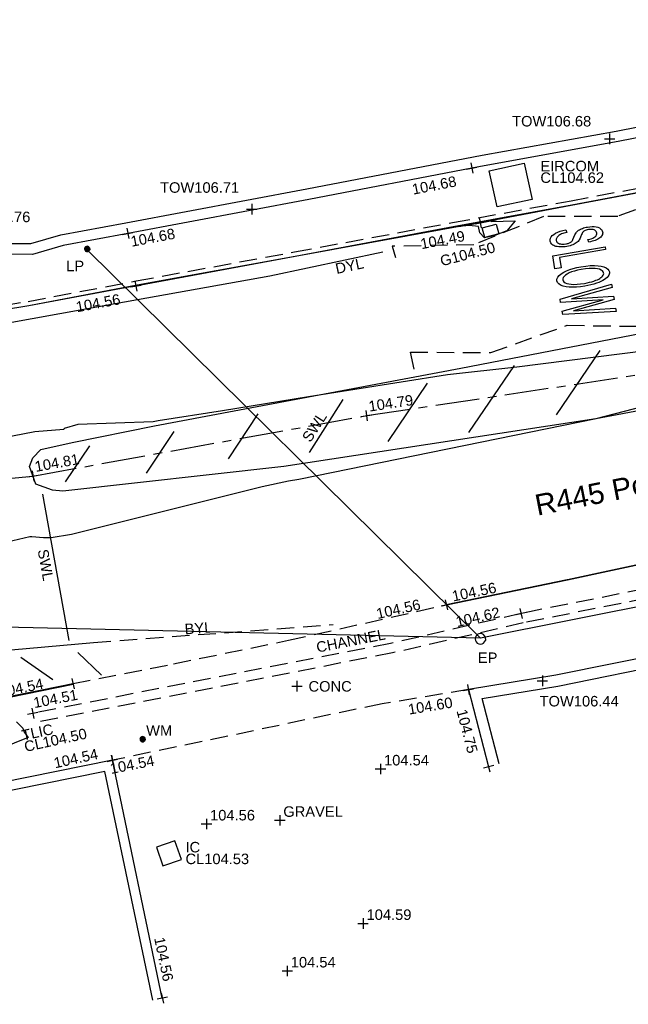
# Model space of a CAD drawing. Extents: x 635157 to 635442, y 694407 to 694910.
# Tile 101 of 104: x 635263 to 635281, y 694846 to 694874. Entities that reach past the tile are written whole.
import ezdxf

# ---------------------------------------------------------------- set-up
doc = ezdxf.new("R2010")
doc.units = 0
doc.header["$MEASUREMENT"] = 0
doc.linetypes.add('CENTER', pattern=[2, 1.25, -0.25, 0.25, -0.25])
doc.linetypes.add('DASHED', pattern=[0.75, 0.5, -0.25])
doc.layers.get('0').update_dxf_attribs({"color": 12, "linetype": 'CONTINUOUS'})
for name, color, linetype in [('CHANGE_OF_SURFACE', 7, 'DASHED'), ('CHANGE_OF_SURFACE_LVL', 7, 'CONTINUOUS'), ('CHANNEL', 151, 'DASHED'), ('CHANNEL_LVL', 151, 'CONTINUOUS'), ('CHANNEL_TXT', 151, 'CONTINUOUS'), ('CONTOURS_MINOR', 132, 'CONTINUOUS'), ('EIRCOM_COVER', 3, 'CONTINUOUS'), ('EIRCOM_COVER_RMK', 3, 'CONTINUOUS'), ('ESB_POLE', 1, 'CONTINUOUS'), ('ESB_POLE_TXT', 1, 'CONTINUOUS'), ('GULLY', 151, 'CONTINUOUS'), ('GULLY_LVL', 151, 'CONTINUOUS'), ('INSPECTION_COVER', 12, 'CONTINUOUS'), ('INSPECTION_COVER_LVL', 12, 'CONTINUOUS'), ('INSPECTION_COVER_TXT', 12, 'CONTINUOUS'), ('KERB_BOTTOM', 172, 'CONTINUOUS'), ('KERB_BOTTOM_LVL', 172, 'CONTINUOUS'), ('KERB_TOP', 2, 'CONTINUOUS'), ('LAMPPOST', 6, 'CONTINUOUS'), ('LAMPPOST_TXT', 6, 'CONTINUOUS'), ('MARKINGS_DASHED_WHITE', 9, 'DASHED'), ('MARKINGS_DASHED_YELLOW', 9, 'DASHED'), ('MARKINGS_DASHED_YELLOW_TXT', 9, 'CONTINUOUS'), ('MARKINGS_DOUBLE_YELLOW', 9, 'CONTINUOUS'), ('MARKINGS_DOUBLE_YELLOW_TXT', 9, 'CONTINUOUS'), ('MARKINGS_WHITE_LINE', 9, 'CONTINUOUS'), ('MARKINGS_WHITE_LINE_TXT', 9, 'CONTINUOUS'), ('MARKINGS_YELLOW_LINE', 9, 'CONTINUOUS'), ('OVERHEAD_ELECTRIC', 1, 'OH_ELEC'), ('ROAD_CROWNLINE', 212, 'CENTER'), ('ROAD_CROWNLINE_LVL', 212, 'CONTINUOUS'), ('ROAD_MARKINGS', 9, 'CONTINUOUS'), ('SPOT_HEIGHTS', 92, 'CONTINUOUS'), ('SPOT_HEIGHTS_LVL', 92, 'CONTINUOUS'), ('TEXT', 7, 'CONTINUOUS'), ('TEXT_RMK', 7, 'CONTINUOUS'), ('TEXT_TXT', 7, 'CONTINUOUS'), ('TOP_OF_WALL_LEVEL', 212, 'CONTINUOUS'), ('TOP_OF_WALL_LEVEL_TXT', 212, 'CONTINUOUS'), ('TRAFFIC_LIGHT_IC_RMK', 6, 'CONTINUOUS'), ('WALL', 12, 'CONTINUOUS'), ('WALL_LVL', 12, 'CONTINUOUS'), ('WATER_METER', 5, 'CONTINUOUS'), ('WATER_METER_TXT', 5, 'CONTINUOUS')]:
    doc.layers.add(name, color=color, linetype=linetype)
doc.styles.add('Arial', font='arial.ttf')
doc.linetypes.add('OH_ELEC', pattern='A,4,-0.4,["OE",Arial,S=0.36,R=0,X=0,Y=-0.18],-1.2', length=5.6)

# ---------------------------------------------------------------- blocks, each defined once
blk = doc.blocks.new('MH_CIR2')
at = {"color": 0, "linetype": 'ByBlock', "flags": 128}
for points in [[(0.5, 0), (0.475, 0.154), (0.404, 0.293), (0.293, 0.404), (0.154, 0.475), (0, 0.5), (-0.154, 0.475), (-0.293, 0.404), (-0.404, 0.293), (-0.475, 0.154), (-0.5, 0), (-0.475, -0.154), (-0.404, -0.293), (-0.293, -0.404), (-0.154, -0.475), (0, -0.5), (0.154, -0.475), (0.293, -0.404), (0.404, -0.293), (0.475, -0.154)], [(-0.499, -0.033), (0.033, 0.499)], [(-0.496, 0.06), (-0.06, 0.496)], [(-0.488, -0.111), (0.111, 0.488)], [(-0.467, -0.18), (0.18, 0.467)], [(-0.467, 0.179), (-0.179, 0.467)], [(-0.438, -0.241), (0.241, 0.438)], [(-0.403, -0.296), (0.296, 0.403)], [(-0.362, -0.345), (0.345, 0.362)], [(-0.315, -0.388), (0.388, 0.315)], [(-0.263, -0.425), (0.425, 0.263)], [(-0.204, -0.456), (0.456, 0.204)], [(-0.138, -0.48), (0.48, 0.138)], [(-0.064, -0.496), (0.496, 0.064)], [(0.5, 0), (0.475, -0.154)], [(0.022, -0.5), (0.5, -0.022)], [(0.128, -0.483), (0.483, -0.128)], [(0.305, -0.396), (0.396, -0.305)]]:
    blk.add_lwpolyline(points, dxfattribs=at)
blk = doc.blocks.new('SPOT')
at = {"color": 0, "linetype": 'ByBlock', "flags": 128}
for points in [[(-0.5, 0), (0.5, 0)], [(0, 0.5), (0, -0.5)]]:
    blk.add_lwpolyline(points, dxfattribs=at)
blk = doc.blocks.new('TXTSLOW')
at = {"color": 0, "linetype": 'ByBlock', "flags": 128}
for points in [[(-0.5, -0.050523), (-0.470976, -0.04733), (-0.469814, -0.056325), (-0.468072, -0.064453), (-0.466042, -0.071714), (-0.463427, -0.078101), (-0.460523, -0.083614), (-0.456751, -0.088838), (-0.45269, -0.093483), (-0.448045, -0.09755), (-0.442821, -0.101321), (-0.436723, -0.104804), (-0.430626, -0.107708), (-0.42395, -0.109739), (-0.416985, -0.11148), (-0.41002, -0.112354), (-0.40247, -0.112643), (-0.391727, -0.112059), (-0.382442, -0.110612), (-0.37373, -0.107708), (-0.366187, -0.104226), (-0.359511, -0.099291), (-0.354287, -0.093483), (-0.349931, -0.087386), (-0.346738, -0.08042), (-0.344996, -0.072871), (-0.344417, -0.064453), (-0.344707, -0.059814), (-0.345286, -0.055168), (-0.346448, -0.050812), (-0.3479, -0.046457), (-0.349931, -0.042685), (-0.35225, -0.039202), (-0.355154, -0.035719), (-0.358637, -0.032815), (-0.362415, -0.029911), (-0.366476, -0.027591), (-0.371989, -0.024976), (-0.379539, -0.021783), (-0.427143, -0.0064), (-0.437886, -0.002629), (-0.44746, 0.001438), (-0.455299, 0.00521), (-0.461686, 0.009277), (-0.466909, 0.013338), (-0.471844, 0.017983), (-0.4762, 0.022918), (-0.479972, 0.028431), (-0.483166, 0.034239), (-0.48607, 0.040336), (-0.4881, 0.047012), (-0.489842, 0.053978), (-0.490715, 0.060943), (-0.491004, 0.068492), (-0.490131, 0.081844), (-0.487522, 0.094033), (-0.482876, 0.105355), (-0.476779, 0.115513), (-0.468651, 0.124804), (-0.459076, 0.132642), (-0.448334, 0.13874), (-0.436434, 0.14309), (-0.423083, 0.145705), (-0.408568, 0.146572), (-0.398409, 0.146284), (-0.38883, 0.144832), (-0.379827, 0.1428), (-0.371411, 0.139897), (-0.363283, 0.136414), (-0.355733, 0.131769), (-0.349057, 0.126545), (-0.342965, 0.120742), (-0.337741, 0.114356), (-0.333096, 0.106807), (-0.329029, 0.098968), (-0.326125, 0.09055), (-0.323806, 0.081555), (-0.322064, 0.071975), (-0.321486, 0.061816), (-0.351093, 0.059202), (-0.352545, 0.069649), (-0.354865, 0.07894), (-0.358059, 0.087068), (-0.362415, 0.094328), (-0.367639, 0.100131), (-0.37373, 0.105065), (-0.380991, 0.108547), (-0.38883, 0.111452), (-0.397825, 0.112904), (-0.407694, 0.113483), (-0.417564, 0.112904), (-0.426565, 0.111741), (-0.434693, 0.109421), (-0.441658, 0.105938), (-0.447756, 0.101871), (-0.45269, 0.096937), (-0.456462, 0.091424), (-0.459076, 0.085327), (-0.460818, 0.078651), (-0.461396, 0.071685), (-0.461108, 0.06501), (-0.459655, 0.059202), (-0.457624, 0.053688), (-0.45501, 0.049043), (-0.451238, 0.044976), (-0.446303, 0.041205), (-0.439332, 0.037432), (-0.430047, 0.033655), (-0.419016, 0.029593), (-0.393179, 0.022044), (-0.381858, 0.018562), (-0.364156, 0.012175), (-0.357769, 0.009277), (-0.349641, 0.004631), (-0.342381, -0.000593), (-0.335995, -0.0064), (-0.330192, -0.012498), (-0.325547, -0.019463), (-0.321486, -0.026718), (-0.318582, -0.034557), (-0.316256, -0.042973), (-0.315099, -0.051975), (-0.314515, -0.061555), (-0.315099, -0.071129), (-0.316256, -0.08042), (-0.318582, -0.089126), (-0.321775, -0.09755), (-0.325836, -0.105678), (-0.330771, -0.113511), (-0.33629, -0.120187), (-0.342677, -0.126284), (-0.349641, -0.131508), (-0.357185, -0.136153), (-0.365313, -0.139925), (-0.374025, -0.142829), (-0.383599, -0.14486), (-0.393764, -0.146312), (-0.404501, -0.146601), (-0.421046, -0.145444), (-0.436145, -0.14254), (-0.450075, -0.137316), (-0.462265, -0.130055), (-0.473296, -0.12077), (-0.482587, -0.109739), (-0.489842, -0.096965), (-0.495361, -0.083035), (-0.498553, -0.067358)], [(-0.23841, -0.146601), (-0.23841, 0.146601), (-0.206604, 0.146601), (-0.206604, -0.112084), (-0.088063, -0.112084), (-0.088063, -0.146601)], [(-0.063185, -0.003882), (-0.062049, 0.023693), (-0.058013, 0.048668), (-0.051648, 0.071023), (-0.042954, 0.090773), (-0.03136, 0.107626), (-0.01802, 0.121571), (-0.003515, 0.132618), (0.01244, 0.140473), (0.029567, 0.14513), (0.048143, 0.146601), (0.060044, 0.146034), (0.071658, 0.143726), (0.082984, 0.140248), (0.093732, 0.135618), (0.104187, 0.129242), (0.113776, 0.121701), (0.122787, 0.112713), (0.13063, 0.10285), (0.137902, 0.091246), (0.144302, 0.078768), (0.14954, 0.06513), (0.153911, 0.050329), (0.156826, 0.034364), (0.158583, 0.01753), (0.159185, -0.00018), (0.158046, -0.024567), (0.154586, -0.046926), (0.149092, -0.06725), (0.140982, -0.086131), (0.130544, -0.102977), (0.117206, -0.118664), (0.102413, -0.130874), (0.085875, -0.139598), (0.067882, -0.14484), (0.048143, -0.146601), (0.0284, -0.144879), (0.010107, -0.139383), (-0.006449, -0.130403), (-0.021266, -0.117932), (-0.034635, -0.101977), (-0.044817, -0.084863), (-0.052964, -0.066582), (-0.058497, -0.047136), (-0.062, -0.026237)], [(-0.031544, -0.004435), (-0.030651, -0.024464), (-0.027728, -0.04246), (-0.023066, -0.058713), (-0.01667, -0.072928), (-0.008234, -0.085694), (0.001351, -0.095844), (0.011814, -0.103962), (0.023142, -0.10976), (0.035046, -0.113231), (0.047821, -0.114381), (0.060884, -0.113205), (0.073361, -0.10971), (0.084677, -0.10389), (0.095123, -0.095751), (0.104694, -0.085004), (0.112805, -0.072511), (0.119471, -0.057409), (0.123806, -0.04028), (0.126691, -0.020826), (0.127537, 0.000657), (0.126945, 0.014883), (0.125479, 0.028524), (0.123146, 0.041586), (0.119941, 0.054068), (0.115572, 0.065965), (0.111791, 0.074379), (0.106849, 0.082213), (0.101328, 0.089173), (0.095224, 0.095555), (0.088252, 0.101068), (0.080697, 0.105995), (0.073144, 0.10976), (0.065013, 0.112361), (0.056882, 0.113805), (0.048175, 0.114381), (0.034822, 0.113205), (0.02234, 0.10971), (0.011024, 0.103889), (0.000294, 0.09575), (-0.008988, 0.085293), (-0.017104, 0.07251), (-0.023476, 0.057119), (-0.028098, 0.039117), (-0.030693, 0.018789)], [(0.363283, 0.146601), (0.412963, -0.084067), (0.462643, 0.146601), (0.5, 0.146601), (0.430792, -0.146601), (0.395134, -0.146601), (0.344605, 0.086786), (0.294076, -0.146601), (0.258417, -0.146601), (0.189209, 0.146601), (0.226566, 0.146601), (0.276246, -0.084067), (0.325926, 0.146601)]]:
    blk.add_lwpolyline(points, close=True, dxfattribs=at)
blk = doc.blocks.new('CIRCL')
at = {"color": 0, "linetype": 'ByBlock', "flags": 128}
for points in [[(0.5, 0), (0.475, 0.154), (0.404, 0.293), (0.293, 0.404), (0.154, 0.475), (0, 0.5), (-0.154, 0.475), (-0.293, 0.404), (-0.404, 0.293), (-0.475, 0.154), (-0.5, 0), (-0.475, -0.154), (-0.404, -0.293), (-0.293, -0.404), (-0.154, -0.475), (0, -0.5), (0.154, -0.475), (0.293, -0.404), (0.404, -0.293), (0.475, -0.154)], [(0.5, 0), (0.475, -0.154)]]:
    blk.add_lwpolyline(points, dxfattribs=at)

msp = doc.modelspace()

# ---------------------------------------------------------------- linework, layer by layer
at = {"layer": 'CHANGE_OF_SURFACE'}
for points in [[(635262.13, 694865.449, 104.514), (635263.578, 694865.682, 104.558), (635266.666, 694866.27, 104.572), (635271.179, 694867.094, 104.573), (635275.695, 694867.934, 104.605), (635279.082, 694868.557, 104.595), (635283.307, 694869.354, 104.601), (635287.918, 694870.221, 104.611), (635291.416, 694870.878, 104.593), (635293.287, 694871.248, 104.569), (635294.748, 694871.53, 104.607), (635297.178, 694871.991, 104.617)], [(635264.859, 694854.77, 104.54), (635267.731, 694855.334, 104.554), (635271.013, 694856.005, 104.551), (635275.519, 694857.019, 104.562)], [(635276.149, 694854.598, 104.599), (635273.683, 694854.191, 104.551), (635265.982, 694852.579, 104.54)]]:
    msp.add_polyline3d(points, dxfattribs=at)
at = {"layer": 'CHANNEL'}
for points in [[(635293.256, 694859.932, 104.677), (635289.916, 694859.24, 104.661), (635287.729, 694858.752, 104.634), (635284.69, 694858.127, 104.623), (635281.927, 694857.622, 104.637), (635277.655, 694856.772, 104.622), (635273.926, 694855.915, 104.525), (635269.521, 694855.056, 104.518), (635263.711, 694853.924, 104.507)], [(635293.312, 694859.662, 104.677), (635289.974, 694858.97, 104.661), (635287.787, 694858.482, 104.634), (635284.743, 694857.856, 104.623), (635281.979, 694857.351, 104.637), (635277.713, 694856.502, 104.622), (635273.983, 694855.645, 104.525), (635269.574, 694854.785, 104.518), (635263.764, 694853.653, 104.507)]]:
    msp.add_polyline3d(points, dxfattribs=at)
at = {"layer": 'CONTOURS_MINOR'}
msp.add_polyline3d([(635276.682, 694867.968, 104.5), (635276.939, 694868.016, 104.5), (635276.802, 694867.962, 104.5), (635277.481, 694867.98, 104.5), (635277.249, 694867.702, 104.5), (635276.905, 694867.561, 104.5), (635276.605, 694867.496, 104.5), (635276.472, 694867.641, 104.5), (635276.44, 694867.826, 104.5), (635276.17, 694867.847, 104.5), (635275.875, 694867.818, 104.5), (635276.682, 694867.968, 104.5)], close=True, dxfattribs=at)
for points in [[(635284.221, 694864.648, 104.75), (635277.531, 694863.809, 104.75), (635275.55, 694863.586, 104.75), (635271.582, 694862.96, 104.75), (635269.13, 694862.558, 104.75), (635267.294, 694862.275, 104.75), (635267.149, 694862.246, 104.75), (635264.996, 694862.17, 104.75), (635264.611, 694862.05, 104.75), (635264.6, 694862.022, 104.75), (635264.6, 694862.022, 104.75), (635263.767, 694861.958, 104.75), (635262.483, 694861.707, 104.75)], [(635261.838, 694858.553, 104.75), (635263.628, 694858.966, 104.75), (635263.679, 694858.974, 104.75), (635264.016, 694858.946, 104.75), (635264.231, 694858.943, 104.75), (635264.817, 694859.035, 104.75), (635270.265, 694860.4, 104.75), (635271.009, 694860.559, 104.75), (635271.307, 694860.607, 104.75), (635279.801, 694862.336, 104.75), (635285.643, 694863.852, 104.75)], [(635263.246, 694853.674, 104.5), (635263.426, 694853.496, 104.5), (635263.465, 694853.386, 104.5), (635263.581, 694853.231, 104.5), (635262.366, 694852.741, 104.5)]]:
    msp.add_polyline3d(points, dxfattribs=at)
at = {"layer": 'EIRCOM_COVER'}
msp.add_polyline3d([(635276.967, 694868.382, 104.622), (635276.746, 694869.415, 104.69), (635277.746, 694869.629, 104.69), (635277.967, 694868.596, 104.622)], close=True, dxfattribs=at)
at = {"layer": 'GULLY'}
msp.add_polyline3d([(635276.619, 694867.505, 104.498), (635276.544, 694867.787, 104.482), (635276.944, 694867.893, 104.476), (635277.019, 694867.611, 104.492)], close=True, dxfattribs=at)
at = {"layer": 'INSPECTION_COVER'}
msp.add_polyline3d([(635267.771, 694850.279, 104.531), (635267.239, 694850.096, 104.531), (635267.422, 694849.564, 104.549), (635267.954, 694849.747, 104.549)], close=True, dxfattribs=at)
at = {"layer": 'KERB_BOTTOM'}
for points in [[(635297.188, 694871.85, 104.512), (635296.139, 694871.652, 104.518), (635294.732, 694871.385, 104.525), (635291.47, 694870.752, 104.542), (635287.938, 694870.1, 104.554), (635286.314, 694869.792, 104.553), (635283.268, 694869.214, 104.551), (635279.08, 694868.424, 104.536), (635276.489, 694867.93, 104.492), (635276.466, 694867.926, 104.492), (635271.203, 694866.966, 104.563), (635266.694, 694866.13, 104.557), (635266.653, 694866.123, 104.557), (635263.601, 694865.554, 104.548), (635262.143, 694865.319, 104.504)], [(635298.518, 694861.948, 104.634), (635296.663, 694861.502, 104.628), (635295.618, 694861.225, 104.628), (635294.719, 694860.959, 104.625), (635293.693, 694860.78, 104.622), (635293.041, 694860.672, 104.613), (635290.374, 694860.117, 104.596), (635288.762, 694859.779, 104.599), (635287.586, 694859.532, 104.601), (635285.359, 694859.069, 104.575), (635284.42, 694858.877, 104.58), (635282.993, 694858.576, 104.578), (635281.551, 694858.289, 104.572), (635278.981, 694857.735, 104.572), (635278.974, 694857.734, 104.572), (635275.519, 694857.019, 104.562)], [(635262.156, 694854.225, 104.545), (635264.859, 694854.77, 104.54)]]:
    msp.add_polyline3d(points, dxfattribs=at)
at = {"layer": 'KERB_TOP'}
for points in [[(635262.142, 694865.331, 104.514), (635263.599, 694865.566, 104.558), (635266.688, 694866.154, 104.572), (635271.201, 694866.978, 104.573), (635275.717, 694867.818, 104.605), (635279.104, 694868.441, 104.595), (635283.329, 694869.238, 104.601), (635287.94, 694870.105, 104.611), (635291.438, 694870.762, 104.593), (635293.31, 694871.132, 104.569), (635294.77, 694871.414, 104.607), (635297.2, 694871.875, 104.617)], [(635298.531, 694861.939, 104.644), (635296.666, 694861.491, 104.638), (635295.621, 694861.214, 104.638), (635294.722, 694860.948, 104.635), (635293.695, 694860.769, 104.632), (635293.043, 694860.661, 104.623), (635290.376, 694860.106, 104.606), (635287.588, 694859.521, 104.611), (635285.361, 694859.058, 104.585), (635284.422, 694858.866, 104.59), (635282.995, 694858.565, 104.588), (635281.553, 694858.278, 104.582), (635278.983, 694857.724, 104.582), (635275.521, 694857.008, 104.572)], [(635264.859, 694854.747, 104.539), (635262.102, 694854.184, 104.608)]]:
    msp.add_polyline3d(points, dxfattribs=at)
at = {"layer": 'MARKINGS_DASHED_WHITE'}
for points in [[(635291.494, 694866.84, 104.676), (635291.092, 694869.024, 104.592), (635290.852, 694870.503, 104.545), (635288.698, 694869.667, 104.566), (635286.56, 694869.635, 104.557), (635284.601, 694868.931, 104.569), (635282.319, 694868.835, 104.554), (635280.415, 694868.111, 104.562), (635278.292, 694868.11, 104.536), (635276.303, 694867.296, 104.542), (635273.976, 694867.26, 104.559), (635274.064, 694866.936, 104.578)], [(635274.602, 694863.752, 104.733), (635274.494, 694864.235, 104.709), (635276.788, 694864.22, 104.723), (635278.967, 694865, 104.697), (635280.993, 694864.973, 104.721), (635283.026, 694865.816, 104.693), (635285.19, 694865.752, 104.709), (635287.168, 694866.578, 104.677), (635289.204, 694866.536, 104.682), (635291.151, 694867.335, 104.649)]]:
    msp.add_polyline3d(points, dxfattribs=at)
at = {"layer": 'MARKINGS_DASHED_YELLOW'}
msp.add_polyline3d([(635265.444, 694855.939, 104.601), (635272.286, 694856.46, 104.56)], dxfattribs=at)
at = {"layer": 'MARKINGS_DOUBLE_YELLOW'}
msp.add_polyline3d([(635262.904, 694865.054, 104.545), (635266.067, 694865.627, 104.569), (635270.476, 694866.415, 104.574), (635273.71, 694867.098, 104.566)], dxfattribs=at)
at = {"layer": 'MARKINGS_WHITE_LINE'}
for points in [[(635292.742, 694864.76, 104.694), (635287.645, 694863.804, 104.733), (635279.787, 694862.333, 104.75), (635270.881, 694860.97, 104.769), (635264.569, 694860.262, 104.809), (635264.269, 694860.289, 104.81), (635263.801, 694860.465, 104.816), (635263.617, 694860.964, 104.809), (635263.707, 694861.215, 104.795), (635263.94, 694861.456, 104.786), (635264.836, 694861.654, 104.777), (635267.185, 694862.133, 104.756), (635275.933, 694863.779, 104.744), (635285.68, 694865.662, 104.721), (635292.513, 694866.943, 104.68)], [(635278.667, 694862.443, 104.759), (635279.91, 694864.277, 104.75)], [(635276.161, 694861.943, 104.762), (635277.47, 694863.855, 104.748)], [(635273.862, 694861.686, 104.772), (635274.979, 694863.345, 104.759)], [(635271.609, 694861.372, 104.777), (635272.574, 694862.885, 104.763)], [(635269.301, 694861.184, 104.784), (635270.149, 694862.473, 104.762)], [(635266.957, 694860.775, 104.79), (635267.747, 694861.97, 104.762)], [(635265.332, 694861.556, 104.778), (635264.636, 694860.527, 104.816)], [(635264.749, 694855.997, 104.62), (635263.999, 694860.177, 104.809)], [(635264.279, 694854.878, 104.552), (635263.371, 694855.517, 104.607)], [(635264.996, 694855.662, 104.59), (635265.668, 694855.007, 104.545)]]:
    msp.add_polyline3d(points, dxfattribs=at)
at = {"layer": 'MARKINGS_YELLOW_LINE'}
msp.add_polyline3d([(635242.06, 694848.809, 104.333), (635242.432, 694851.068, 104.471), (635242.795, 694852.051, 104.519), (635243.453, 694852.951, 104.566), (635244.731, 694854.078, 104.607), (635245.949, 694854.353, 104.619), (635251.537, 694854.703, 104.646), (635265.444, 694855.939, 104.601)], dxfattribs=at)
at = {"layer": 'OVERHEAD_ELECTRIC'}
for points in [[(635291.073, 694854.635, 109.833), (635297.754, 694860.302, 111.544), (635276.492, 694856.064, 112.688), (635265.258, 694867.168, 111.584)], [(635276.492, 694856.064, 112.688), (635229.912, 694857.141, 111.325), (635245.06, 694847.123, 110.798)]]:
    msp.add_polyline3d(points, dxfattribs=at)
at = {"layer": 'ROAD_CROWNLINE'}
msp.add_polyline3d([(635244.85, 694860.099, 104.732), (635246.67, 694860.136, 104.748), (635256.531, 694860.019, 104.783), (635263.716, 694860.696, 104.813), (635273.239, 694862.421, 104.786), (635283.162, 694863.912, 104.771), (635289.638, 694865.319, 104.724)], dxfattribs=at)
at = {"layer": 'SPOT_HEIGHTS'}
for p in [(635273.641, 694852.333, 104.542), (635268.673, 694850.762, 104.557), (635273.141, 694847.921, 104.593), (635270.977, 694846.564, 104.536)]:
    msp.add_point(p, dxfattribs=at)
at = {"layer": 'WALL'}
for points in [[(635257.527, 694870.228, 104.726), (635258.715, 694869.201, 104.717), (635259.51, 694868.643, 104.706), (635260.339, 694868.207, 104.694), (635260.9, 694867.915, 104.7), (635261.576, 694867.683, 104.708), (635262.428, 694867.422, 104.712), (635263.093, 694867.341, 104.712), (635263.658, 694867.335, 104.718), (635264.511, 694867.58, 104.703), (635266.368, 694867.927, 104.682), (635271.534, 694868.895, 104.671), (635276.541, 694869.861, 104.684), (635280.371, 694870.549, 104.706), (635285.881, 694871.629, 104.702), (635289.158, 694872.31, 104.73), (635292.109, 694872.784, 104.715), (635293.673, 694873.055, 104.696), (635296.746, 694873.727, 104.697)], [(635296.812, 694873.427, 104.697), (635295.892, 694873.226, 104.697), (635293.732, 694872.753, 104.696), (635292.16, 694872.481, 104.715), (635289.214, 694872.007, 104.73), (635286.072, 694871.355, 104.703), (635285.942, 694871.328, 104.702), (635280.428, 694870.247, 104.706), (635276.597, 694869.559, 104.684), (635276.247, 694869.492, 104.683), (635271.592, 694868.593, 104.671), (635266.425, 694867.625, 104.682), (635266.423, 694867.625, 104.682), (635264.582, 694867.28, 104.703), (635263.7, 694867.027, 104.718), (635263.073, 694867.034, 104.712), (635262.364, 694867.12, 104.712), (635261.481, 694867.39, 104.708), (635260.779, 694867.632, 104.7), (635260.197, 694867.934, 104.694), (635259.35, 694868.38, 104.706), (635258.526, 694868.958, 104.717), (635257.333, 694869.999, 104.726)], [(635277.03, 694852.474, 104.747), (635276.539, 694854.345, 104.599), (635278.702, 694854.7, 104.649), (635282.067, 694855.382, 104.676), (635286.095, 694856.196, 104.611), (635285.988, 694856.608, 104.611), (635285.555, 694856.512, 104.625), (635285.569, 694856.427, 104.628), (635282.004, 694855.689, 104.676), (635278.646, 694855.008, 104.649), (635276.149, 694854.598, 104.599), (635276.727, 694852.394, 104.747)], [(635267.408, 694845.789, 104.56), (635265.982, 694852.579, 104.54), (635256.335, 694850.632, 104.477)], [(635267.143, 694845.734, 104.56), (635265.772, 694852.261, 104.54), (635256.394, 694850.361, 104.477)]]:
    msp.add_polyline3d(points, dxfattribs=at)

# ---------------------------------------------------------------- block references
at = {"layer": 'CHANGE_OF_SURFACE_LVL'}
for p, xscale, yscale, zscale, rotation in [((635275.519, 694857.019, 104.562), 0.3, 0.3, 0.3, 12.682199), ((635276.149, 694854.598, 104.599), 0.2999999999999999, 0.2999999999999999, 0.2999999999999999, 9.371873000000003), ((635265.982, 694852.579, 104.54), 0.3, 0.3, 0.3, 11.025791)]:
    msp.add_blockref('SPOT', p, dxfattribs=dict(at, xscale=xscale, yscale=yscale, zscale=zscale, rotation=rotation))
at = {"layer": 'CHANNEL_LVL', "xscale": 0.3, "yscale": 0.3, "zscale": 0.3}
for p, rotation in [((635277.655, 694856.772, 104.622), 12.942986), ((635263.711, 694853.924, 104.507), 11.025184)]:
    msp.add_blockref('SPOT', p, dxfattribs=dict(at, rotation=rotation))
at = {"layer": 'ESB_POLE', "xscale": 0.3, "yscale": 0.3, "zscale": 0.3}
msp.add_blockref('CIRCL', (635276.492, 694856.049, 104.611), dxfattribs=at)
at = {"layer": 'KERB_BOTTOM_LVL', "xscale": 0.3, "yscale": 0.3, "zscale": 0.3}
for p, rotation in [((635276.489, 694867.93, 104.492), 10.786312), ((635266.653, 694866.123, 104.557), 10.549176), ((635275.519, 694857.019, 104.562), 11.684991), ((635264.859, 694854.77, 104.54), 11.399585)]:
    msp.add_blockref('SPOT', p, dxfattribs=dict(at, rotation=rotation))
at = {"layer": 'LAMPPOST', "xscale": 0.15, "yscale": 0.15, "zscale": 0.15}
msp.add_blockref('MH_CIR2', (635265.264, 694867.181, 104.664), dxfattribs=at)
at = {"layer": 'ROAD_CROWNLINE_LVL', "xscale": 0.3, "yscale": 0.3, "zscale": 0.3}
for p, rotation in [((635273.239, 694862.421, 104.786), 8.545165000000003), ((635263.716, 694860.696, 104.813), 10.264972)]:
    msp.add_blockref('SPOT', p, dxfattribs=dict(at, rotation=rotation))
at = {"layer": 'ROAD_MARKINGS', "xscale": 2.539335, "yscale": 5.180749, "rotation": 279.662159}
msp.add_blockref('TXTSLOW', (635279.407, 694866.517, 104.647), dxfattribs=at)
at = {"layer": 'SPOT_HEIGHTS_LVL', "xscale": 0.3, "yscale": 0.3, "zscale": 0.3}
for p in [(635273.641, 694852.333, 104.542), (635268.673, 694850.762, 104.557), (635273.141, 694847.921, 104.593), (635270.977, 694846.564, 104.536)]:
    msp.add_blockref('SPOT', p, dxfattribs=at)
at = {"layer": 'TEXT', "xscale": 0.3, "yscale": 0.3, "zscale": 0.3}
for p in [(635271.254, 694854.696, 104.529), (635270.764, 694850.865, 104.557)]:
    msp.add_blockref('SPOT', p, dxfattribs=at)
at = {"layer": 'TOP_OF_WALL_LEVEL', "xscale": 0.3, "yscale": 0.3, "zscale": 0.3}
for p in [(635280.182, 694870.325, 106.681), (635269.962, 694868.319, 106.706), (635278.261, 694854.848, 106.444)]:
    msp.add_blockref('SPOT', p, dxfattribs=at)
at = {"layer": 'WALL_LVL'}
for p, xscale, yscale, zscale, rotation in [((635276.247, 694869.492, 104.683), 0.3, 0.3, 0.3, 10.92416), ((635266.423, 694867.625, 104.682), 0.3, 0.3, 0.3, 10.602761), ((635265.982, 694852.579, 104.54), 0.3, 0.3, 0.3, 12.34881), ((635276.727, 694852.394, 104.747), 0.2999999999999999, 0.2999999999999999, 0.2999999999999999, 284.6949159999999), ((635267.408, 694845.789, 104.56), 0.3, 0.3, 0.3, 281.860596)]:
    msp.add_blockref('SPOT', p, dxfattribs=dict(at, xscale=xscale, yscale=yscale, zscale=zscale, rotation=rotation))
at = {"layer": 'WATER_METER', "xscale": 0.15, "yscale": 0.15, "zscale": 0.15}
msp.add_blockref('MH_CIR2', (635266.847, 694853.182, 104.536), dxfattribs=at)

# ---------------------------------------------------------------- texts
at = {"layer": 'CHANGE_OF_SURFACE_LVL', "style": 'Arial'}
for s, rotation, p in [('104.56', 12.6822, (635273.557, 694856.611)), ('104.60', 9.3719, (635274.453, 694853.882)), ('104.54', 11.0258, (635265.946, 694852.188))]:
    msp.add_text(s, height=0.3, rotation=rotation, dxfattribs=at).set_placement(p)
at = {"layer": 'CHANNEL_LVL', "style": 'Arial'}
for s, rotation, p in [('104.62', 12.943, (635275.827, 694856.381)), ('104.51', 11.0252, (635263.758, 694854.068))]:
    msp.add_text(s, height=0.3, rotation=rotation, dxfattribs=at).set_placement(p)
at = {"layer": 'CHANNEL_TXT', "style": 'Arial'}
msp.add_text('CHANNEL', height=0.3, rotation=11.0345, dxfattribs=at).set_placement((635271.839, 694855.653))
at = {"layer": 'EIRCOM_COVER_RMK', "style": 'Arial'}
for s, p in [('EIRCOM', (635278.205, 694869.397)), ('CL104.62', (635278.205, 694869.067))]:
    msp.add_text(s, height=0.3, dxfattribs=at).set_placement(p)
at = {"layer": 'ESB_POLE_TXT', "style": 'Arial'}
msp.add_text('EP', height=0.3, dxfattribs=at).set_placement((635276.42, 694855.358))
at = {"layer": 'GULLY_LVL', "style": 'Arial'}
msp.add_text('G104.50', height=0.3, rotation=14.8422, dxfattribs=at).set_placement((635275.388, 694866.684))
at = {"layer": 'INSPECTION_COVER_LVL', "style": 'Arial'}
msp.add_text('CL104.53', height=0.3, dxfattribs=at).set_placement((635268.071, 694849.614))
at = {"layer": 'INSPECTION_COVER_TXT', "style": 'Arial'}
msp.add_text('IC', height=0.3, dxfattribs=at).set_placement((635268.071, 694849.949))
at = {"layer": 'KERB_BOTTOM_LVL', "style": 'Arial'}
for s, rotation, p in [('104.49', 10.7863, (635274.811, 694867.173)), ('104.56', 10.5492, (635264.972, 694865.372)), ('104.56', 11.685, (635275.715, 694857.112)), ('104.54', 11.3996, (635262.779, 694854.375))]:
    msp.add_text(s, height=0.3, rotation=rotation, dxfattribs=at).set_placement(p)
at = {"layer": 'LAMPPOST_TXT', "style": 'Arial'}
msp.add_text('LP', height=0.3, dxfattribs=at).set_placement((635264.665, 694866.546))
at = {"layer": 'MARKINGS_DASHED_YELLOW_TXT', "style": 'Arial'}
msp.add_text('BYL', height=0.3, rotation=4.3545, dxfattribs=at).set_placement((635268.058, 694856.174))
at = {"layer": 'MARKINGS_DOUBLE_YELLOW_TXT', "style": 'Arial'}
msp.add_text('DYL', height=0.3, rotation=11.9253, dxfattribs=at).set_placement((635272.387, 694866.465))
at = {"layer": 'MARKINGS_WHITE_LINE_TXT', "style": 'Arial'}
for rotation, p in [(57.47, (635271.635, 694861.636)), (280.1721, (635263.849, 694858.579))]:
    msp.add_text('SWL', height=0.3, rotation=rotation, dxfattribs=at).set_placement(p)
at = {"layer": 'ROAD_CROWNLINE_LVL', "style": 'Arial'}
for s, rotation, p in [('104.79', 8.5452, (635273.323, 694862.535)), ('104.81', 10.265, (635263.796, 694860.813))]:
    msp.add_text(s, height=0.3, rotation=rotation, dxfattribs=at).set_placement(p)
at = {"layer": 'SPOT_HEIGHTS_LVL', "style": 'Arial'}
for s, p in [('104.54', (635273.741, 694852.433)), ('104.56', (635268.773, 694850.862)), ('104.59', (635273.241, 694848.021)), ('104.54', (635271.077, 694846.664))]:
    msp.add_text(s, height=0.3, dxfattribs=at).set_placement(p)
at = {"layer": 'TEXT_RMK', "style": 'Arial'}
msp.add_text('R445 Portlaoise Road', height=0.6, rotation=11.1681, dxfattribs=at).set_placement((635278.118, 694859.562))
at = {"layer": 'TEXT_TXT', "style": 'Arial'}
for s, p in [('CONC', (635271.584, 694854.541)), ('GRAVEL', (635270.864, 694850.965))]:
    msp.add_text(s, height=0.3, dxfattribs=at).set_placement(p)
at = {"layer": 'TOP_OF_WALL_LEVEL_TXT', "style": 'Arial'}
for s, p in [('TOW106.68', (635277.398, 694870.678)), ('TOW106.71', (635267.345, 694868.785)), ('TOW106.76', (635261.382, 694867.946)), ('TOW106.44', (635278.182, 694854.117))]:
    msp.add_text(s, height=0.3, dxfattribs=at).set_placement(p)
at = {"layer": 'TRAFFIC_LIGHT_IC_RMK', "style": 'Arial'}
for s, p in [('TLIC', (635263.432, 694853.138)), ('CL104.50', (635263.503, 694852.816))]:
    msp.add_text(s, height=0.3, rotation=12.3888, dxfattribs=at).set_placement(p)
at = {"layer": 'WALL_LVL', "style": 'Arial'}
for s, rotation, p in [('104.68', 10.9242, (635274.571, 694868.73)), ('104.68', 10.6028, (635266.536, 694867.243)), ('104.75', 284.6949, (635275.808, 694853.992)), ('104.54', 12.3488, (635264.346, 694852.349)), ('104.56', 281.8606, (635267.174, 694847.498))]:
    msp.add_text(s, height=0.3, rotation=rotation, dxfattribs=at).set_placement(p)
at = {"layer": 'WATER_METER_TXT', "style": 'Arial'}
msp.add_text('WM', height=0.3, dxfattribs=at).set_placement((635266.947, 694853.282))

doc.saveas('drawing.dxf')
